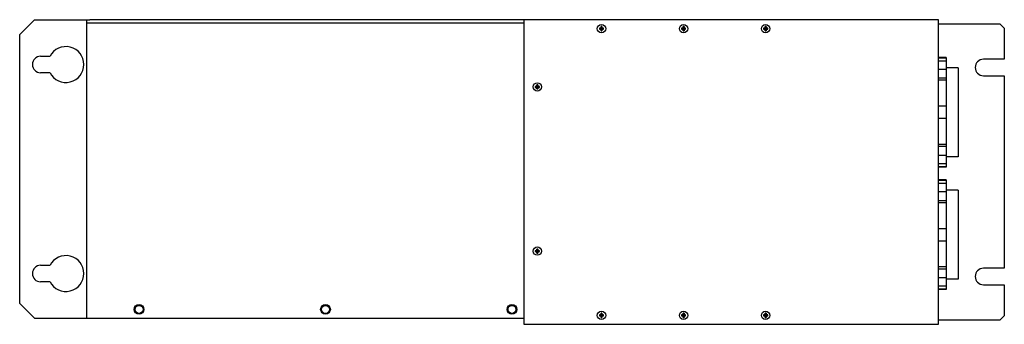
# Model space of a CAD drawing. Header units: millimetres. Extents: x 89 to 749, y 491 to 695.
import ezdxf

# ---------------------------------------------------------------- set-up
doc = ezdxf.new("R2010")
doc.units = ezdxf.units.MM
doc.header["$LTSCALE"] = 76.912813
doc.layers.get('0').update_dxf_attribs({"linetype": 'CONTINUOUS'})

msp = doc.modelspace()

# ---------------------------------------------------------------- linework, layer by layer
at = {"color": 7, "linetype": 'Continuous'}
for p, q in [((98.58, 694.84), (88.58, 684.84)), ((98.58, 694.84), (135.68, 694.84)), ((133.58, 494.84), (133.58, 694.84)), ((704.58, 694.84), (135.68, 694.84)), ((426.58, 694.84), (426.58, 490.84)), ((704.58, 490.84), (704.58, 694.84)), ((133.58, 692.74), (426.58, 692.74)), ((477.98, 689.14), (477.2, 689.14)), ((477.2, 688.54), (477.98, 688.54)), ((478.05, 688.54), (478.05, 689.15)), ((478.28, 689.44), (478.28, 690.23)), ((478.28, 689.37), (478.89, 689.37)), ((478.89, 688.31), (478.28, 688.31)), ((478.28, 687.46), (478.28, 688.24)), ((478.88, 690.23), (478.88, 689.44)), ((478.88, 688.24), (478.88, 687.46)), ((479.12, 689.15), (479.12, 688.54)), ((479.97, 689.14), (479.18, 689.14)), ((479.18, 688.54), (479.97, 688.54)), ((532.98, 689.14), (532.2, 689.14)), ((532.2, 688.54), (532.98, 688.54)), ((533.05, 688.54), (533.05, 689.15)), ((533.28, 689.44), (533.28, 690.23)), ((533.28, 689.37), (533.89, 689.37)), ((533.89, 688.31), (533.28, 688.31)), ((533.28, 687.46), (533.28, 688.24)), ((533.88, 690.23), (533.88, 689.44)), ((533.88, 688.24), (533.88, 687.46)), ((534.12, 689.15), (534.12, 688.54)), ((534.97, 689.14), (534.18, 689.14)), ((534.18, 688.54), (534.97, 688.54)), ((587.98, 689.14), (587.2, 689.14)), ((587.2, 688.54), (587.98, 688.54)), ((588.05, 688.54), (588.05, 689.15)), ((588.28, 689.44), (588.28, 690.23)), ((588.28, 689.37), (588.89, 689.37)), ((588.89, 688.31), (588.28, 688.31)), ((588.28, 687.46), (588.28, 688.24)), ((588.88, 690.23), (588.88, 689.44)), ((588.88, 688.24), (588.88, 687.46)), ((589.12, 689.15), (589.12, 688.54)), ((589.97, 689.14), (589.18, 689.14)), ((589.18, 688.54), (589.97, 688.54)), ((704.58, 692.11), (745.58, 692.11)), ((748.58, 689.11), (745.58, 692.11)), ((748.58, 689.11), (748.58, 668.34)), ((88.58, 504.84), (88.58, 684.84)), ((102.58, 670.34), (108.92, 670.34)), ((709.58, 669.59), (704.58, 669.59)), ((704.58, 669.38), (709.58, 669.38)), ((709.58, 667.11), (704.58, 667.11)), ((709.58, 669.59), (709.58, 596.09)), ((748.58, 668.34), (734.58, 668.34)), ((709.58, 661.5), (704.58, 661.5)), ((717.58, 662.69), (709.58, 662.69)), ((717.58, 662.69), (717.58, 602.99)), ((108.92, 659.34), (102.58, 659.34)), ((704.58, 655.85), (709.58, 655.85)), ((709.58, 654.25), (704.58, 654.25)), ((734.58, 657.34), (748.58, 657.34)), ((748.58, 657.34), (748.58, 528.34)), ((434.98, 650.14), (434.2, 650.14)), ((434.2, 649.54), (434.98, 649.54)), ((435.05, 649.54), (435.05, 650.15)), ((435.28, 650.44), (435.28, 651.23)), ((435.28, 650.37), (435.89, 650.37)), ((435.89, 649.31), (435.28, 649.31)), ((435.28, 648.46), (435.28, 649.24)), ((435.88, 651.23), (435.88, 650.44)), ((435.88, 649.24), (435.88, 648.46)), ((436.12, 650.15), (436.12, 649.54)), ((436.97, 650.14), (436.18, 650.14)), ((436.18, 649.54), (436.97, 649.54)), ((709.58, 636.84), (704.58, 636.84)), ((704.58, 628.84), (709.58, 628.84)), ((704.58, 611.44), (709.58, 611.44)), ((709.58, 609.84), (704.58, 609.84)), ((704.58, 604.18), (709.58, 604.18)), ((717.58, 602.99), (709.58, 602.99)), ((704.58, 598.58), (709.58, 598.58)), ((709.58, 596.31), (704.58, 596.31)), ((709.58, 596.09), (704.58, 596.09)), ((709.58, 587.59), (704.58, 587.59)), ((709.58, 587.59), (709.58, 514.09)), ((704.58, 587.38), (709.58, 587.38)), ((709.58, 585.11), (704.58, 585.11)), ((709.58, 579.5), (704.58, 579.5)), ((717.58, 580.69), (709.58, 580.69)), ((717.58, 580.69), (717.58, 520.99)), ((704.58, 573.85), (709.58, 573.85)), ((709.58, 572.25), (704.58, 572.25)), ((709.58, 554.84), (704.58, 554.84)), ((435.28, 540.44), (435.28, 541.23)), ((435.88, 541.23), (435.88, 540.44)), ((704.58, 546.84), (709.58, 546.84)), ((434.98, 540.14), (434.2, 540.14)), ((434.2, 539.54), (434.98, 539.54)), ((435.05, 539.54), (435.05, 540.15)), ((435.28, 540.37), (435.89, 540.37)), ((435.89, 539.31), (435.28, 539.31)), ((435.28, 538.46), (435.28, 539.24)), ((435.88, 539.24), (435.88, 538.46)), ((436.12, 540.15), (436.12, 539.54)), ((436.97, 540.14), (436.18, 540.14)), ((436.18, 539.54), (436.97, 539.54)), ((102.58, 530.34), (108.92, 530.34)), ((704.58, 529.44), (709.58, 529.44)), ((748.58, 528.34), (734.58, 528.34)), ((709.58, 527.84), (704.58, 527.84)), ((704.58, 522.18), (709.58, 522.18)), ((108.92, 519.34), (102.58, 519.34)), ((704.58, 516.58), (709.58, 516.58)), ((717.58, 520.99), (709.58, 520.99)), ((734.58, 517.34), (748.58, 517.34)), ((748.58, 517.34), (748.58, 496.58)), ((709.58, 514.31), (704.58, 514.31)), ((709.58, 514.09), (704.58, 514.09)), ((88.58, 504.84), (98.58, 494.84)), ((477.98, 497.14), (477.2, 497.14)), ((477.2, 496.54), (477.98, 496.54)), ((478.05, 496.54), (478.05, 497.15)), ((478.28, 497.44), (478.28, 498.23)), ((478.28, 497.37), (478.89, 497.37)), ((478.89, 496.31), (478.28, 496.31)), ((478.28, 495.46), (478.28, 496.24)), ((478.88, 498.23), (478.88, 497.44)), ((478.88, 496.24), (478.88, 495.46)), ((479.12, 497.15), (479.12, 496.54)), ((479.97, 497.14), (479.18, 497.14)), ((479.18, 496.54), (479.97, 496.54)), ((532.98, 497.14), (532.2, 497.14)), ((532.2, 496.54), (532.98, 496.54)), ((533.05, 496.54), (533.05, 497.15)), ((533.28, 497.44), (533.28, 498.23)), ((533.28, 497.37), (533.89, 497.37)), ((533.89, 496.31), (533.28, 496.31)), ((533.28, 495.46), (533.28, 496.24)), ((533.88, 498.23), (533.88, 497.44)), ((533.88, 496.24), (533.88, 495.46)), ((534.12, 497.15), (534.12, 496.54)), ((534.97, 497.14), (534.18, 497.14)), ((534.18, 496.54), (534.97, 496.54)), ((587.98, 497.14), (587.2, 497.14)), ((587.2, 496.54), (587.98, 496.54)), ((588.05, 496.54), (588.05, 497.15)), ((588.28, 497.44), (588.28, 498.23)), ((588.28, 497.37), (588.89, 497.37)), ((588.89, 496.31), (588.28, 496.31)), ((588.28, 495.46), (588.28, 496.24)), ((588.88, 498.23), (588.88, 497.44)), ((588.88, 496.24), (588.88, 495.46)), ((589.12, 497.15), (589.12, 496.54)), ((589.97, 497.14), (589.18, 497.14)), ((589.18, 496.54), (589.97, 496.54)), ((745.58, 493.58), (748.58, 496.58)), ((98.58, 494.84), (426.58, 494.84)), ((426.58, 490.84), (704.58, 490.84)), ((745.58, 493.58), (704.58, 493.58))]:
    msp.add_line(p, q, dxfattribs=at)
for centre, radius in [((478.58, 688.84), 2.8), ((533.58, 688.84), 2.8), ((588.58, 688.84), 2.8), ((435.58, 649.84), 2.8), ((435.58, 539.84), 2.8), ((168.58, 500.84), 3.25), ((168.58, 500.84), 2.67), ((293.58, 500.84), 3.25), ((293.58, 500.84), 2.67), ((418.58, 500.84), 3.25), ((418.58, 500.84), 2.67), ((478.58, 496.84), 2.8), ((533.58, 496.84), 2.8), ((588.58, 496.84), 2.8)]:
    msp.add_circle(centre, radius, dxfattribs=at)
for centre, radius, start, end in [((486.89, 688.84), 9.69, 178.22715, 181.77285), ((477.98, 689.44), 0.3, 270, 360), ((477.98, 688.24), 0.3, 0, 90), ((478.58, 680.54), 9.7, 88.22689, 91.77311), ((478.58, 697.15), 9.7, 268.22689, 271.77311), ((479.18, 689.44), 0.3, 180, 270), ((479.18, 688.24), 0.3, 90, 180), ((470.28, 688.84), 9.69, 358.22715, 1.77285), ((541.89, 688.84), 9.69, 178.22715, 181.77285), ((532.98, 689.44), 0.3, 270, 360), ((532.98, 688.24), 0.3, 0, 90), ((533.58, 680.54), 9.7, 88.22689, 91.77311), ((533.58, 697.15), 9.7, 268.22689, 271.77311), ((534.18, 689.44), 0.3, 180, 270), ((534.18, 688.24), 0.3, 90, 180), ((525.28, 688.84), 9.69, 358.22715, 1.77285), ((596.89, 688.84), 9.69, 178.22715, 181.77285), ((587.98, 689.44), 0.3, 270, 360), ((587.98, 688.24), 0.3, 0, 90), ((588.58, 680.54), 9.7, 88.22689, 91.77311), ((588.58, 697.15), 9.7, 268.22689, 271.77311), ((589.18, 689.44), 0.3, 180, 270), ((589.18, 688.24), 0.3, 90, 180), ((580.28, 688.84), 9.69, 358.22715, 1.77285), ((119.58, 664.84), 12, 207.27961, 152.72039), ((102.58, 664.84), 5.5, 90, 270), ((734.58, 662.84), 5.5, 90, 270), ((443.89, 649.84), 9.69, 178.22715, 181.77285), ((434.98, 650.44), 0.3, 270, 360), ((434.98, 649.24), 0.3, 0, 90), ((435.58, 641.54), 9.7, 88.22689, 91.77311), ((435.58, 658.15), 9.7, 268.22689, 271.77311), ((436.18, 650.44), 0.3, 180, 270), ((436.18, 649.24), 0.3, 90, 180), ((427.28, 649.84), 9.69, 358.22715, 1.77285), ((435.58, 531.54), 9.7, 88.22689, 91.77311), ((119.58, 524.84), 12, 207.27961, 152.72039), ((443.89, 539.84), 9.69, 178.22715, 181.77285), ((434.98, 540.44), 0.3, 270, 360), ((434.98, 539.24), 0.3, 0, 90), ((435.58, 548.15), 9.7, 268.22689, 271.77311), ((436.18, 540.44), 0.3, 180, 270), ((436.18, 539.24), 0.3, 90, 180), ((427.28, 539.84), 9.69, 358.22715, 1.77285), ((102.58, 524.84), 5.5, 90, 270), ((734.58, 522.84), 5.5, 90, 270), ((486.89, 496.84), 9.69, 178.22715, 181.77285), ((477.98, 497.44), 0.3, 270, 360), ((477.98, 496.24), 0.3, 0, 90), ((478.58, 488.54), 9.7, 88.22689, 91.77311), ((478.58, 505.15), 9.7, 268.22689, 271.77311), ((479.18, 497.44), 0.3, 180, 270), ((479.18, 496.24), 0.3, 90, 180), ((470.28, 496.84), 9.69, 358.22715, 1.77285), ((541.89, 496.84), 9.69, 178.22715, 181.77285), ((532.98, 497.44), 0.3, 270, 360), ((532.98, 496.24), 0.3, 0, 90), ((533.58, 488.54), 9.7, 88.22689, 91.77311), ((533.58, 505.15), 9.7, 268.22689, 271.77311), ((534.18, 497.44), 0.3, 180, 270), ((534.18, 496.24), 0.3, 90, 180), ((525.28, 496.84), 9.69, 358.22715, 1.77285), ((596.89, 496.84), 9.69, 178.22715, 181.77285), ((587.98, 497.44), 0.3, 270, 360), ((587.98, 496.24), 0.3, 0, 90), ((588.58, 488.54), 9.7, 88.22689, 91.77311), ((588.58, 505.15), 9.7, 268.22689, 271.77311), ((589.18, 497.44), 0.3, 180, 270), ((589.18, 496.24), 0.3, 90, 180), ((580.28, 496.84), 9.69, 358.22715, 1.77285)]:
    msp.add_arc(centre, radius, start, end, dxfattribs=at)

doc.saveas('drawing.dxf')
